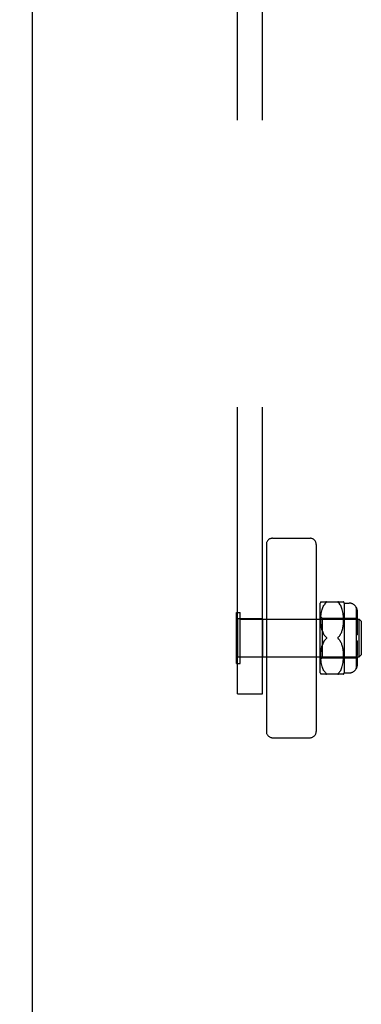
# Model space of a CAD drawing. Header units: inches. Extents: x 0 to 262, y 0 to 169.
# Tile 18 of 40: x 83.24 to 84.95, y 84.72 to 89.66. Entities that reach past the tile are written whole.
import ezdxf

# ---------------------------------------------------------------- set-up
doc = ezdxf.new("R2010")
doc.units = ezdxf.units.IN
doc.header["$LTSCALE"] = 14.384615
doc.header["$MEASUREMENT"] = 0
doc.linetypes.add('HIDDEN', pattern=[0.2, 0.1, -0.1])
doc.linetypes.add('PHANTOM', pattern=[0.8, 0.45, -0.05, 0.1, -0.05, 0.1, -0.05])
doc.layers.get('0').update_dxf_attribs({"linetype": 'CONTINUOUS'})
for name, color, linetype in [('02___PRT_ALL_AXES', 7, 'CONTINUOUS'), ('AVAILABLE_DOOR_SPACE', 7, 'CONTINUOUS'), ('DEFAULT_2', 8, 'HIDDEN'), ('DIMENSIONS', 7, 'CONTINUOUS')]:
    doc.layers.add(name, color=color, linetype=linetype)
doc.styles.get("Standard").update_dxf_attribs({"font": 'arial.ttf'})
doc.dimstyles.new('DIMSTYLE_1', dxfattribs={"dimtxt": 1.153846, "dimasz": 1.538462, "dimexe": 0.09, "dimexo": 0.07, "dimgap": 0.0375, "dimtad": 0, "dimtih": 1, "dimtoh": 1, "dimzin": 4, "dimdsep": 46, "dimtxsty": 'Standard', "dimblk": '_FILLED', "dimblk1": '_FILLED', "dimblk2": '_FILLED', "dimcen": 0.09, "dimazin": 1, "dimtfac": 1, "dimtdec": 3, "dimtofl": 0, "dimtmove": 0, "dimatfit": 3, "dimldrblk": '_FILLED', "dimfxl": 1, "dimtolj": 1, "dimtzin": 4, "dimarcsym": 0})

# ---------------------------------------------------------------- blocks, each defined once
blk = doc.blocks.new('_FILLED')
at = {"color": 0, "linetype": 'ByBlock'}
blk.add_solid([(0, 0), (-1, 0.2), (-1, -0.2)], dxfattribs=at)
blk = doc.blocks.new('*D17')
at = {"layer": 'DIMENSIONS', "color": 2, "linetype": 'Continuous'}
for p, q in [((76.6155, 98.9926), (73.7088, 98.9926)), ((80.2405, 98.9926), (83.3174, 98.9926))]:
    blk.add_line(p, q, dxfattribs=at)
at = {"layer": 'DIMENSIONS', "color": 2, "linetype": 'Continuous', "xscale": 1.5384615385, "yscale": 1.5384615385, "zscale": 1.5384615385}
blk.add_blockref('_FILLED', (76.6155, 98.9926), dxfattribs=at)
at = {"layer": 'DIMENSIONS', "color": 2, "linetype": 'Continuous', "xscale": 1.5384615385, "yscale": 1.5384615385, "zscale": 1.5384615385, "rotation": 180}
blk.add_blockref('_FILLED', (80.2405, 98.9926), dxfattribs=at)
at = {"layer": 'DIMENSIONS', "color": 2, "linetype": 'Continuous', "insert": (73.1319, 99.5695), "char_height": 1.15385, "width": 3.135545, "attachment_point": 3, "line_spacing_factor": 0.9}
blk.add_mtext('3.63', dxfattribs=at)

msp = doc.modelspace()

# ---------------------------------------------------------------- linework, layer by layer
at = {"layer": '02___PRT_ALL_AXES', "color": 8, "linetype": 'HIDDEN'}
for p, q in [((84.332, 86.6527), (84.332, 86.4597)), ((84.457, 86.6527), (84.332, 86.6527)), ((84.457, 86.6527), (84.457, 86.4597)), ((84.457, 86.4597), (84.332, 86.4597))]:
    msp.add_line(p, q, dxfattribs=at)
at = {"layer": 'AVAILABLE_DOOR_SPACE', "color": 4, "linetype": 'PHANTOM'}
msp.add_line((83.303, 125.5457), (83.303, 57.2957), dxfattribs=at)
at = {"layer": 'DEFAULT_2', "color": 8, "linetype": 'HIDDEN'}
for p, q in [((84.332, 86.2756), (84.332, 92.5194)), ((84.457, 86.2756), (84.457, 92.5194)), ((84.477, 87.025), (84.477, 86.0874)), ((84.5082, 87.0562), (84.6958, 87.0562)), ((84.727, 87.025), (84.727, 86.0874)), ((84.747, 86.3812), (84.747, 86.7312)), ((84.7501, 86.7381), (84.8639, 86.7381)), ((84.7645, 86.7187), (84.7671, 86.7229)), ((84.7727, 86.7301), (84.7757, 86.7331)), ((84.7778, 86.7354), (84.7774, 86.7349)), ((84.8377, 86.7337), (84.8384, 86.7331)), ((84.8469, 86.7229), (84.8442, 86.7267)), ((84.8495, 86.7187), (84.8469, 86.7229)), ((84.867, 86.7312), (84.867, 86.3812)), ((84.867, 86.7312), (84.892, 86.7312)), ((84.328, 86.4282), (84.328, 86.6842)), ((84.328, 86.6842), (84.346, 86.6842)), ((84.346, 86.4282), (84.346, 86.6842)), ((84.7514, 86.672), (84.7523, 86.6793)), ((84.7523, 86.6791), (84.7534, 86.6861)), ((84.7534, 86.6859), (84.7547, 86.6925)), ((84.7547, 86.6923), (84.7563, 86.6985)), ((84.7563, 86.6983), (84.7581, 86.7041)), ((84.758, 86.704), (84.76, 86.7093)), ((84.76, 86.7092), (84.7622, 86.7142)), ((84.7622, 86.7141), (84.7646, 86.7187)), ((84.8518, 86.7142), (84.8495, 86.7188)), ((84.854, 86.7093), (84.8518, 86.7143)), ((84.856, 86.704), (84.854, 86.7094)), ((84.8578, 86.6984), (84.856, 86.7042)), ((84.8593, 86.6924), (84.8577, 86.6986)), ((84.8607, 86.686), (84.8593, 86.6926)), ((84.8618, 86.6793), (84.8606, 86.6862)), ((84.8626, 86.6722), (84.8617, 86.6795)), ((84.927, 86.7106), (84.927, 86.4019)), ((84.927, 86.6778), (84.932, 86.6778)), ((84.9281, 86.674), (84.927, 86.6755)), ((84.932, 86.6904), (84.932, 86.6528)), ((84.346, 86.6502), (84.943, 86.6502)), ((84.477, 86.6512), (84.727, 86.6512)), ((84.747, 86.6662), (84.757, 86.6562)), ((84.7501, 86.6502), (84.7503, 86.6576)), ((84.7502, 86.6431), (84.7501, 86.6504)), ((84.7504, 86.6363), (84.7502, 86.6433)), ((84.7503, 86.6574), (84.7508, 86.665)), ((84.7507, 86.6298), (84.7504, 86.6365)), ((84.7507, 86.6648), (84.7514, 86.6723)), ((84.7512, 86.6237), (84.7507, 86.63)), ((84.757, 86.6562), (84.757, 86.4562)), ((84.757, 86.6562), (84.927, 86.6562)), ((84.8622, 86.6184), (84.8629, 86.6243)), ((84.8633, 86.665), (84.8626, 86.6725)), ((84.8629, 86.6242), (84.8634, 86.6304)), ((84.8637, 86.6577), (84.8633, 86.6652)), ((84.8634, 86.6303), (84.8637, 86.6369)), ((84.8639, 86.6505), (84.8637, 86.658)), ((84.8637, 86.6367), (84.8639, 86.6437)), ((84.8639, 86.6435), (84.8639, 86.6507)), ((84.9279, 86.653), (84.927, 86.6543)), ((84.927, 86.6528), (84.932, 86.6528)), ((84.927, 86.6316), (84.932, 86.6316)), ((84.9302, 86.649), (84.9295, 86.6504)), ((84.932, 86.6617), (84.932, 86.6635)), ((84.932, 86.6405), (84.932, 86.6419)), ((84.932, 86.6405), (84.932, 86.5712)), ((84.943, 86.4622), (84.943, 86.6502)), ((84.953, 86.6402), (84.943, 86.6502)), ((84.953, 86.6402), (84.953, 86.4722)), ((84.7519, 86.6179), (84.7512, 86.6238)), ((84.7527, 86.6125), (84.7519, 86.618)), ((84.7536, 86.6075), (84.7527, 86.6126)), ((84.7545, 86.6028), (84.7535, 86.6076)), ((84.7556, 86.5983), (84.7545, 86.6028)), ((84.7568, 86.5941), (84.7556, 86.5984)), ((84.7581, 86.5901), (84.7568, 86.5941)), ((84.8467, 86.5711), (84.849, 86.5748)), ((84.849, 86.5748), (84.8511, 86.5786)), ((84.8511, 86.5786), (84.8529, 86.5825)), ((84.8529, 86.5824), (84.8546, 86.5864)), ((84.8546, 86.5864), (84.856, 86.5904)), ((84.856, 86.5904), (84.8574, 86.5945)), ((84.8573, 86.5945), (84.8585, 86.5988)), ((84.8585, 86.5987), (84.8596, 86.6033)), ((84.8596, 86.6032), (84.8606, 86.608)), ((84.8606, 86.6079), (84.8615, 86.6131)), ((84.8615, 86.613), (84.8622, 86.6185)), ((84.7596, 86.5264), (84.7612, 86.5302)), ((84.7727, 86.5643), (84.7757, 86.5612)), ((84.7763, 86.5607), (84.7757, 86.5612)), ((84.7772, 86.553), (84.7776, 86.5537)), ((84.8384, 86.5512), (84.8378, 86.5518)), ((84.8414, 86.5482), (84.8384, 86.5512)), ((84.8467, 86.5413), (84.8442, 86.5449)), ((84.849, 86.5377), (84.8467, 86.5414)), ((84.8511, 86.5339), (84.849, 86.5377)), ((84.8529, 86.53), (84.8511, 86.5339)), ((84.8546, 86.5261), (84.8529, 86.53)), ((84.856, 86.5221), (84.8546, 86.5261)), ((84.927, 86.5712), (84.932, 86.5712)), ((84.932, 86.5412), (84.927, 86.5412)), ((84.932, 86.5412), (84.932, 86.472)), ((84.7502, 86.4692), (84.7504, 86.4762)), ((84.7504, 86.476), (84.7507, 86.4827)), ((84.7507, 86.4825), (84.7512, 86.4888)), ((84.7512, 86.4887), (84.7519, 86.4946)), ((84.7519, 86.4944), (84.7527, 86.5)), ((84.7527, 86.4999), (84.7536, 86.505)), ((84.7535, 86.5049), (84.7545, 86.5097)), ((84.7545, 86.5096), (84.7556, 86.5141)), ((84.7556, 86.5141), (84.7568, 86.5184)), ((84.8574, 86.518), (84.856, 86.5221)), ((84.8585, 86.5137), (84.8573, 86.518)), ((84.8596, 86.5092), (84.8585, 86.5138)), ((84.8606, 86.5045), (84.8596, 86.5093)), ((84.8615, 86.4994), (84.8606, 86.5045)), ((84.8622, 86.494), (84.8615, 86.4995)), ((84.8629, 86.4882), (84.8622, 86.4941)), ((84.8634, 86.4821), (84.8629, 86.4883)), ((84.8637, 86.4756), (84.8634, 86.4822)), ((84.927, 86.4809), (84.932, 86.4809)), ((84.328, 86.4282), (84.346, 86.4282)), ((84.346, 86.4622), (84.943, 86.4622)), ((84.477, 86.4612), (84.727, 86.4612)), ((84.747, 86.4462), (84.757, 86.4562)), ((84.7501, 86.4621), (84.7502, 86.4694)), ((84.7503, 86.4548), (84.7501, 86.4623)), ((84.7508, 86.4475), (84.7503, 86.4551)), ((84.7514, 86.4402), (84.7507, 86.4477)), ((84.7523, 86.4332), (84.7514, 86.4404)), ((84.7534, 86.4264), (84.7523, 86.4334)), ((84.757, 86.4562), (84.927, 86.4562)), ((84.8606, 86.4263), (84.8618, 86.4332)), ((84.8617, 86.433), (84.8626, 86.4402)), ((84.8626, 86.44), (84.8633, 86.4475)), ((84.8633, 86.4472), (84.8637, 86.4547)), ((84.8639, 86.4688), (84.8637, 86.4757)), ((84.8637, 86.4545), (84.8639, 86.4619)), ((84.8639, 86.4618), (84.8639, 86.469)), ((84.927, 86.4597), (84.932, 86.4597)), ((84.927, 86.4347), (84.932, 86.4347)), ((84.9312, 86.4451), (84.9316, 86.4465)), ((84.932, 86.4702), (84.9317, 86.4685)), ((84.932, 86.4702), (84.932, 86.472)), ((84.932, 86.4597), (84.932, 86.4221)), ((84.932, 86.4494), (84.932, 86.4508)), ((84.953, 86.4722), (84.943, 86.4622)), ((84.7547, 86.42), (84.7534, 86.4266)), ((84.7563, 86.414), (84.7547, 86.4202)), ((84.7581, 86.4084), (84.7563, 86.4142)), ((84.76, 86.4031), (84.758, 86.4085)), ((84.7622, 86.3983), (84.76, 86.4032)), ((84.7646, 86.3938), (84.7622, 86.3984)), ((84.7671, 86.3896), (84.7645, 86.3938)), ((84.7698, 86.3858), (84.7671, 86.3896)), ((84.7769, 86.3782), (84.7774, 86.3776)), ((84.8384, 86.3794), (84.8413, 86.3824)), ((84.8469, 86.3896), (84.8495, 86.3938)), ((84.8495, 86.3937), (84.8518, 86.3983)), ((84.8518, 86.3982), (84.854, 86.4032)), ((84.854, 86.4031), (84.856, 86.4084)), ((84.856, 86.4083), (84.8578, 86.4141)), ((84.8577, 86.4139), (84.8593, 86.4201)), ((84.8593, 86.4199), (84.8607, 86.4265)), ((84.867, 86.3812), (84.892, 86.3812)), ((84.8639, 86.3744), (84.7501, 86.3744)), ((84.332, 86.2756), (84.457, 86.2756)), ((84.5082, 86.0562), (84.6958, 86.0562))]:
    msp.add_line(p, q, dxfattribs=at)
for points in [[(84.7757, 86.7331), (84.7727, 86.7301), (84.7698, 86.7266), (84.7671, 86.7228)], [(84.7778, 86.7354), (84.7781, 86.7359), (84.7783, 86.7364), (84.7783, 86.7368), (84.7783, 86.7371), (84.7781, 86.7374), (84.7778, 86.7377), (84.7774, 86.7379), (84.7769, 86.738), (84.7763, 86.7381), (84.7757, 86.7381)], [(84.7757, 86.7331), (84.7764, 86.7337), (84.7769, 86.7343), (84.7774, 86.7349)], [(84.7769, 86.738), (84.7774, 86.7379), (84.7778, 86.7377), (84.7781, 86.7374), (84.7783, 86.7371), (84.7783, 86.7368), (84.7783, 86.7364), (84.7781, 86.7359), (84.7778, 86.7354)], [(84.8384, 86.7381), (84.8377, 86.7381), (84.8371, 86.738), (84.8366, 86.7379), (84.8362, 86.7377), (84.836, 86.7374), (84.8358, 86.7371), (84.8357, 86.7367), (84.8358, 86.7363), (84.836, 86.7359), (84.8363, 86.7354), (84.8367, 86.7349), (84.8371, 86.7343)], [(84.8377, 86.7337), (84.8371, 86.7344), (84.8366, 86.7349), (84.8362, 86.7355), (84.836, 86.7359), (84.8358, 86.7364), (84.8357, 86.7368), (84.8358, 86.7371), (84.836, 86.7374), (84.8363, 86.7377), (84.8367, 86.7379), (84.8371, 86.738), (84.8377, 86.7381)], [(84.8384, 86.7331), (84.8413, 86.7301), (84.8442, 86.7267)], [(84.932, 86.6904), (84.932, 86.6924), (84.9318, 86.6944), (84.9316, 86.6964), (84.9312, 86.6985), (84.9307, 86.7005), (84.9302, 86.7025), (84.9295, 86.7044), (84.9288, 86.7063), (84.9279, 86.7081), (84.927, 86.7099)], [(84.927, 86.7099), (84.9281, 86.7077), (84.9291, 86.7054), (84.93, 86.703), (84.9307, 86.7005), (84.9313, 86.6979), (84.9317, 86.6954), (84.932, 86.6929), (84.932, 86.6904)], [(84.9281, 86.674), (84.9291, 86.6723), (84.93, 86.6706), (84.9307, 86.6688), (84.9313, 86.667), (84.9317, 86.6652), (84.932, 86.6635)], [(84.9279, 86.653), (84.9288, 86.6518), (84.9295, 86.6504)], [(84.9302, 86.649), (84.9307, 86.6476), (84.9312, 86.6462), (84.9316, 86.6447), (84.9318, 86.6433), (84.932, 86.6419)], [(84.7581, 86.5901), (84.7596, 86.5861), (84.7612, 86.5822)], [(84.7757, 86.5612), (84.7727, 86.5643), (84.7699, 86.5676), (84.7674, 86.571), (84.7651, 86.5747), (84.7631, 86.5784), (84.7612, 86.5823)], [(84.7699, 86.5449), (84.7674, 86.5414), (84.7651, 86.5378), (84.7631, 86.5341), (84.7612, 86.5302), (84.7596, 86.5264), (84.7581, 86.5224), (84.7568, 86.5183)], [(84.7631, 86.5341), (84.7651, 86.5378), (84.7674, 86.5414), (84.7699, 86.5449), (84.7727, 86.5482), (84.7757, 86.5512)], [(84.7757, 86.5612), (84.7763, 86.5607), (84.7768, 86.5601), (84.7772, 86.5594), (84.7776, 86.5588), (84.7779, 86.5582), (84.7781, 86.5575), (84.7783, 86.5569), (84.7783, 86.5562)], [(84.7757, 86.5512), (84.7763, 86.5518), (84.7768, 86.5524)], [(84.7783, 86.5562), (84.7783, 86.5556), (84.7781, 86.5549), (84.7779, 86.5543), (84.7776, 86.5537), (84.7772, 86.553), (84.7768, 86.5524), (84.7763, 86.5518)], [(84.8364, 86.5588), (84.8361, 86.5582), (84.8359, 86.5575), (84.8358, 86.5569), (84.8357, 86.5562)], [(84.8357, 86.5562), (84.8358, 86.5556), (84.8359, 86.5549), (84.8361, 86.5543), (84.8364, 86.5537), (84.8368, 86.553), (84.8373, 86.5524), (84.8378, 86.5518), (84.8384, 86.5512)], [(84.8364, 86.5588), (84.8368, 86.5594), (84.8373, 86.5601), (84.8378, 86.5607), (84.8384, 86.5612)], [(84.8467, 86.5711), (84.8442, 86.5676), (84.8414, 86.5643), (84.8384, 86.5612)], [(84.8384, 86.5512), (84.8414, 86.5482), (84.8442, 86.5449)], [(84.9307, 86.4649), (84.93, 86.4631), (84.9291, 86.4614), (84.9281, 86.4597), (84.927, 86.4582)], [(84.9312, 86.4451), (84.9307, 86.4436), (84.9302, 86.4422), (84.9295, 86.4408), (84.9288, 86.4395), (84.9279, 86.4382), (84.927, 86.437)], [(84.9307, 86.4649), (84.9313, 86.4667), (84.9317, 86.4685)], [(84.932, 86.4494), (84.9318, 86.448), (84.9316, 86.4465)], [(84.7698, 86.3858), (84.7727, 86.3824), (84.7757, 86.3794)], [(84.7769, 86.3782), (84.7763, 86.3787), (84.7757, 86.3794)], [(84.7774, 86.3776), (84.7778, 86.377), (84.7781, 86.3766), (84.7783, 86.3761), (84.7783, 86.3757), (84.7783, 86.3754), (84.7781, 86.3751), (84.7778, 86.3748), (84.7774, 86.3746), (84.7769, 86.3745)], [(84.8384, 86.3794), (84.8377, 86.3787), (84.8371, 86.3781), (84.8366, 86.3776), (84.8362, 86.377), (84.836, 86.3765), (84.8358, 86.3761), (84.8357, 86.3757), (84.8358, 86.3753), (84.836, 86.3751), (84.8363, 86.3748), (84.8367, 86.3746), (84.8371, 86.3745), (84.8377, 86.3744), (84.8384, 86.3744)], [(84.8377, 86.3744), (84.8371, 86.3745), (84.8366, 86.3746), (84.8362, 86.3748), (84.836, 86.3751), (84.8358, 86.3754), (84.8357, 86.3757), (84.8358, 86.3761), (84.836, 86.3766), (84.8363, 86.3771), (84.8367, 86.3776), (84.8371, 86.3782)], [(84.8469, 86.3896), (84.8442, 86.3858), (84.8414, 86.3824), (84.8384, 86.3794)], [(84.932, 86.4221), (84.932, 86.4196), (84.9317, 86.4171), (84.9313, 86.4146), (84.9307, 86.412), (84.93, 86.4095), (84.9291, 86.407), (84.9281, 86.4048), (84.927, 86.4026)], [(84.927, 86.4026), (84.9279, 86.4043), (84.9288, 86.4061), (84.9295, 86.408), (84.9302, 86.41), (84.9307, 86.412), (84.9312, 86.414), (84.9316, 86.4161), (84.9318, 86.4181), (84.932, 86.4201), (84.932, 86.4221)], [(84.7757, 86.3744), (84.7764, 86.3744), (84.7769, 86.3745), (84.7774, 86.3746), (84.7778, 86.3748), (84.7781, 86.3751), (84.7783, 86.3754), (84.7783, 86.3757), (84.7783, 86.3761), (84.7781, 86.3766), (84.7778, 86.3771)]]:
    msp.add_lwpolyline(points, dxfattribs=at)
for centre, radius, start, end in [((84.5082, 87.025), 0.0312, 90, 180), ((84.6958, 87.025), 0.0312, 0, 90), ((84.8034, 86.7099), 0.0603, 151.9212, 159.2516), ((84.8107, 86.7099), 0.0603, 20.7484, 28.0821), ((84.892, 86.6912), 0.04, 28.955, 90), ((84.8034, 86.4026), 0.0603, 200.7484, 208.0788), ((84.8107, 86.4026), 0.0603, 331.9179, 339.2516), ((84.892, 86.4212), 0.04, 270, 331.045), ((84.5082, 86.0874), 0.0312, 180, 270), ((84.6958, 86.0874), 0.0312, 270, 360)]:
    msp.add_arc(centre, radius, start, end, dxfattribs=at)

# ---------------------------------------------------------------- dimensions: what is measured, and where the dimension line sits
at = {"layer": 'DIMENSIONS', "color": 2, "linetype": 'Continuous'}
dim = msp.add_linear_dim(base=(80.2405246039, 98.9925698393), p1=(76.6155246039, 92.2957047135), p2=(80.2405246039, 56.2947047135), dimstyle='DIMSTYLE_1', dxfattribs=at)
dim.commit()
dim.dimension.update_dxf_attribs({"geometry": '*D17', "text_midpoint": (71.562603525, 98.986136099), "dimtype": 160})

doc.saveas('drawing.dxf')
